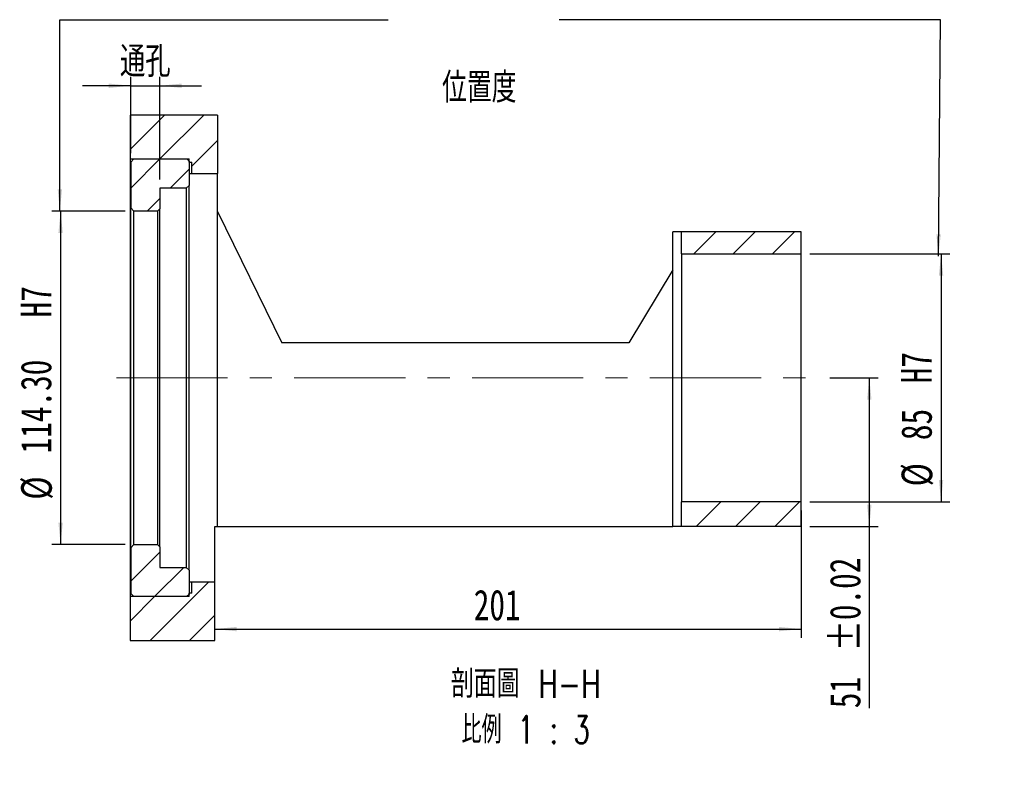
# Model space of a CAD drawing. Header units: millimetres. Extents: x 15 to 286, y 0 to 206.
# Tile 2 of 3: x 173 to 286, y 0 to 88. Entities that reach past the tile are written whole.
import ezdxf

# ---------------------------------------------------------------- set-up
doc = ezdxf.new("R2010")
doc.units = ezdxf.units.MM
doc.linetypes.add('CENTERX2', pattern=[20.32, 12.7, -2.54, 2.54, -2.54])
doc.layers.add('FORMAT', color=7, linetype='Continuous')
doc.styles.add('SLDTEXTSTYLE0', font='TXT', dxfattribs={"width": 0.75})
doc.styles.add('SLDTEXTSTYLE1', font='TXT', dxfattribs={"width": 0.75, "bigfont": 'bigfont'})
doc.styles.add('SLDTEXTSTYLE3', font='TXT', dxfattribs={"width": 0.65625, "bigfont": 'bigfont'})
doc.dimstyles.new('SLDDIMSTYLE4', dxfattribs={"dimtxt": 3.5, "dimasz": 2.5, "dimexe": 0, "dimexo": 0.0625, "dimgap": 0.875, "dimtad": 1, "dimlfac": 3, "dimrnd": 1e-09, "dimzin": 12, "dimdsep": 46, "dimtxsty": 'SLDTEXTSTYLE0', "dimsah": 1, "dimcen": 0.09, "dimadec": 0, "dimazin": 3, "dimtfac": 1, "dimtofl": 0, "dimtmove": 0, "dimatfit": 3, "dimfxl": 0, "dimfrac": 2, "dimtolj": 1, "dimtzin": 12, "dimarcsym": 0})
doc.dimstyles.new('SLDDIMSTYLE5', dxfattribs={"dimtxt": 3.5, "dimasz": 2.5, "dimexe": 0, "dimexo": 0.0625, "dimgap": 0.875, "dimtad": 1, "dimlfac": 3, "dimrnd": 1e-09, "dimzin": 4, "dimdsep": 46, "dimtxsty": 'SLDTEXTSTYLE0', "dimsah": 1, "dimcen": 0.09, "dimadec": 0, "dimazin": 1, "dimtfac": 1, "dimtofl": 0, "dimtmove": 0, "dimatfit": 3, "dimfxl": 0, "dimfrac": 2, "dimtolj": 1, "dimarcsym": 0})
doc.dimstyles.new('SLDDIMSTYLE6', dxfattribs={"dimtxt": 3.5, "dimasz": 2.5, "dimexe": 0, "dimexo": 0.0625, "dimgap": 0.875, "dimtad": 1, "dimlfac": 3, "dimrnd": 1e-09, "dimzin": 12, "dimdsep": 46, "dimtxsty": 'SLDTEXTSTYLE0', "dimsah": 1, "dimcen": 0.09, "dimadec": 0, "dimazin": 3, "dimtfac": 1, "dimtmove": 0, "dimatfit": 0, "dimfxl": 0, "dimfrac": 2, "dimtolj": 1, "dimtzin": 12, "dimarcsym": 0})
doc.dimstyles.new('SLDDIMSTYLE7', dxfattribs={"dimtxt": 3.5, "dimasz": 2.5, "dimexe": 0, "dimexo": 0.0625, "dimgap": 0.875, "dimtad": 1, "dimlfac": 3, "dimrnd": 1e-09, "dimzin": 12, "dimdsep": 46, "dimtxsty": 'SLDTEXTSTYLE0', "dimsah": 1, "dimcen": 0.09, "dimadec": 0, "dimazin": 3, "dimtol": 1, "dimtp": 0.02, "dimtm": 0.02, "dimtfac": 1, "dimtofl": 0, "dimtmove": 0, "dimatfit": 3, "dimfxl": 0, "dimfrac": 2, "dimtolj": 1, "dimarcsym": 0})
doc.dimstyles.new('SLDDIMSTYLE8', dxfattribs={"dimtxt": 3.5, "dimasz": 2.5, "dimexe": 0, "dimexo": 0.0625, "dimgap": 0.875, "dimtad": 1, "dimlfac": 3, "dimrnd": 1e-09, "dimzin": 12, "dimdsep": 46, "dimtxsty": 'SLDTEXTSTYLE0', "dimsah": 1, "dimcen": 0.09, "dimadec": 0, "dimazin": 3, "dimtfac": 1, "dimtofl": 0, "dimtmove": 0, "dimatfit": 3, "dimfxl": 0, "dimfrac": 2, "dimtolj": 1, "dimarcsym": 0})

# ---------------------------------------------------------------- blocks, each defined once
blk = doc.blocks.new('_D_9')
at = {"layer": 'FORMAT', "color": 7}
for p, q in [((185.23, 66.51), (176.85, 66.51)), ((177.85, 66.51), (177.85, 28.41)), ((185.23, 28.41), (176.85, 28.41))]:
    blk.add_line(p, q, dxfattribs=at)
for points in [[(177.85, 66.51), (177.6, 64.01), (178.1, 64.01)], [(177.85, 28.41), (178.1, 30.91), (177.6, 30.91)]]:
    blk.add_solid(points, dxfattribs=at)
at = {"layer": 'FORMAT', "color": 7, "char_height": 3.5, "attachment_point": 1, "rotation": 90, "style": 'SLDTEXTSTYLE0'}
for s, insert in [('H7', (173.29, 54.36)), ('114.30', (173.29, 38.82)), ('%%c', (173.34, 33.54))]:
    blk.add_mtext(s, dxfattribs=dict(at, insert=insert))
blk = doc.blocks.new('_D_10')
at = {"layer": 'FORMAT', "color": 7}
for p, q in [((185.86, 73.11), (185.86, 81.83)), ((189.19, 70.13), (189.19, 81.83)), ((185.86, 80.83), (180.36, 80.83)), ((185.86, 80.83), (189.19, 80.83)), ((189.19, 80.83), (193.97, 80.83))]:
    blk.add_line(p, q, dxfattribs=at)
for points in [[(185.86, 80.83), (183.36, 81.08), (183.36, 80.58)], [(189.19, 80.83), (191.69, 80.58), (191.69, 81.08)]]:
    blk.add_solid(points, dxfattribs=at)
at = {"layer": 'FORMAT', "color": 7, "insert": (184.64, 85.34), "char_height": 3.5, "attachment_point": 1, "style": 'SLDTEXTSTYLE1'}
blk.add_mtext('\\M+192CA\\M+18D45', dxfattribs=at)
blk = doc.blocks.new('_D_11')
at = {"layer": 'FORMAT', "color": 7}
for p, q in [((265.75, 47.46), (271.26, 47.46)), ((270.26, 47.46), (270.26, 30.46)), ((263.46, 30.46), (271.26, 30.46)), ((270.26, 30.46), (270.26, 9.71))]:
    blk.add_line(p, q, dxfattribs=at)
for points in [[(270.26, 47.46), (270.01, 44.96), (270.51, 44.96)], [(270.26, 30.46), (270.51, 32.96), (270.01, 32.96)]]:
    blk.add_solid(points, dxfattribs=at)
at = {"layer": 'FORMAT', "color": 7, "char_height": 3.5, "attachment_point": 1, "rotation": 90, "style": 'SLDTEXTSTYLE0'}
for s, insert in [('±0.02', (265.74, 16.2)), ('51', (265.74, 9.71))]:
    blk.add_mtext(s, dxfattribs=dict(at, insert=insert))
blk = doc.blocks.new('_D_12')
at = {"layer": 'FORMAT', "color": 7}
for p, q in [((263.46, 61.63), (279.46, 61.63)), ((278.46, 61.63), (278.46, 33.3)), ((263.46, 33.3), (279.46, 33.3))]:
    blk.add_line(p, q, dxfattribs=at)
for points in [[(278.46, 61.63), (278.21, 59.13), (278.71, 59.13)], [(278.46, 33.3), (278.71, 35.8), (278.21, 35.8)]]:
    blk.add_solid(points, dxfattribs=at)
at = {"layer": 'FORMAT', "color": 7, "char_height": 3.5, "attachment_point": 1, "rotation": 90, "style": 'SLDTEXTSTYLE0'}
for s, insert in [('H7', (273.9, 46.83)), ('85', (273.9, 40.34)), ('%%c', (273.95, 35.06))]:
    blk.add_mtext(s, dxfattribs=dict(at, insert=insert))
blk = doc.blocks.new('_D_13')
at = {"layer": 'FORMAT', "color": 7}
for p, q in [((262.46, 32.3), (262.46, 17.75)), ((195.46, 18.75), (262.46, 18.75))]:
    blk.add_line(p, q, dxfattribs=at)
for points in [[(195.46, 18.75), (197.96, 18.5), (197.96, 19)], [(262.46, 18.75), (259.96, 19), (259.96, 18.5)]]:
    blk.add_solid(points, dxfattribs=at)
at = {"layer": 'FORMAT', "color": 7, "insert": (225.06, 23.26), "char_height": 3.5, "attachment_point": 1, "style": 'SLDTEXTSTYLE0'}
blk.add_mtext('201', dxfattribs=at)
blk = doc.blocks.new('SW_NOTE_2')
at = {"layer": 'FORMAT', "color": 0, "char_height": 3.175, "attachment_point": 2}
for s, insert, style in [('\\M+19655\\M+196CA\\M+19AA4 H-H', (10.42, 4.09), 'SLDTEXTSTYLE1'), ('\\M+194E4\\M+197E1 1 : 3', (10.39, -1.14), 'SLDTEXTSTYLE3')]:
    blk.add_mtext(s, dxfattribs=dict(at, insert=insert, style=style))

msp = doc.modelspace()

# ---------------------------------------------------------------- hatches: boundary and pattern name
at = {"layer": 'FORMAT', "linetype": 'Continuous', "lineweight": 18}
h = msp.add_hatch(dxfattribs=at)
h.set_pattern_fill('ANSI31', color=256, style=0)
h.paths.add_polyline_path([(195.7949, 70.7973), (195.7949, 77.464), (185.7949, 77.464), (185.7949, 72.464), (192.5282, 72.464), (192.5282, 72.0806), (192.8616, 72.0806), (192.8616, 70.7973)], flags=0)
h = msp.add_hatch(dxfattribs=at)
h.set_pattern_fill('ANSI31', color=256, style=0)
h.paths.add_polyline_path([(186.2116, 72.464), (185.8616, 72.114), (185.8616, 66.8806), (186.2282, 66.514), (188.9282, 66.514), (189.1949, 66.7806), (189.1949, 69.1306), (192.2116, 69.1306), (192.5282, 69.4473), (192.5282, 72.2307), (192.295, 72.464)], flags=0)
h = msp.add_hatch(dxfattribs=at)
h.set_pattern_fill('ANSI31', color=256, style=0)
h.paths.add_polyline_path([(262.4616, 61.6306), (262.4616, 64.1306), (248.7949, 64.1306), (248.7949, 61.6306)], flags=0)
h = msp.add_hatch(dxfattribs=at)
h.set_pattern_fill('ANSI31', color=256, style=0)
h.paths.add_polyline_path([(248.7949, 30.464), (262.4616, 30.464), (262.4616, 33.2973), (248.7949, 33.2973)], flags=0)
h = msp.add_hatch(dxfattribs=at)
h.set_pattern_fill('ANSI31', color=256, style=0)
h.paths.add_polyline_path([(185.8616, 22.814), (186.2116, 22.464), (192.295, 22.464), (192.5282, 22.6972), (192.5282, 25.4806), (192.2116, 25.7973), (189.1949, 25.7973), (189.1949, 28.1473), (188.9282, 28.414), (186.2282, 28.414), (185.8616, 28.0473)], flags=0)
h = msp.add_hatch(dxfattribs=at)
h.set_pattern_fill('ANSI31', color=256, style=0)
h.paths.add_polyline_path([(192.8616, 24.1306), (192.8616, 22.8473), (192.5282, 22.8473), (192.5282, 22.464), (185.7949, 22.464), (185.7949, 17.464), (195.4616, 17.464), (195.4616, 24.1306)], flags=0)

# ---------------------------------------------------------------- linework, layer by layer
at = {"color": 7, "linetype": 'Continuous', "lineweight": 25}
for p, q in [((185.7949, 77.464), (185.7949, 72.464)), ((195.7949, 77.464), (185.7949, 77.464)), ((195.7949, 77.464), (195.7949, 70.7973)), ((185.7949, 72.464), (192.5282, 72.464)), ((185.7949, 72.464), (185.7949, 48.634)), ((185.8616, 72.114), (186.2116, 72.464)), ((185.8616, 72.114), (185.8616, 66.8806)), ((186.2116, 72.464), (192.295, 72.464)), ((192.295, 72.464), (192.5282, 72.2307)), ((192.5282, 72.0806), (192.5282, 72.464)), ((192.5282, 72.2307), (192.5282, 69.4473)), ((192.5282, 72.0806), (192.8616, 72.0806)), ((192.8616, 70.7973), (192.8616, 72.0806)), ((192.8616, 70.7806), (192.5282, 70.7806)), ((192.8616, 70.7973), (195.7949, 70.7973)), ((192.8616, 70.7806), (192.8616, 70.7973)), ((195.7949, 47.464), (195.7949, 70.7973)), ((192.2116, 69.1306), (189.1949, 69.1306)), ((189.1949, 69.1306), (189.1949, 66.7806)), ((192.5282, 69.4473), (192.2116, 69.1306)), ((192.2116, 69.1306), (192.2116, 25.7973)), ((192.5282, 25.4806), (192.5282, 69.4473)), ((186.2282, 66.514), (185.8616, 66.8806)), ((185.8616, 28.0473), (185.8616, 66.8806)), ((188.9282, 66.514), (186.2282, 66.514)), ((186.2282, 28.414), (186.2282, 66.514)), ((189.1949, 66.7806), (188.9282, 66.514)), ((188.9282, 66.514), (188.9282, 28.414)), ((189.1949, 28.1473), (189.1949, 66.7806)), ((195.7949, 66.464), (203.1282, 51.464)), ((247.7949, 30.464), (247.7949, 64.1306)), ((248.7949, 64.1306), (247.7949, 64.1306)), ((248.7949, 61.6306), (248.7949, 64.1306)), ((262.4616, 64.1306), (248.7949, 64.1306)), ((262.4616, 61.6306), (262.4616, 64.1306)), ((248.7949, 61.6306), (262.4616, 61.6306)), ((248.7949, 61.6306), (248.7949, 33.2973)), ((262.4616, 33.2973), (262.4616, 61.6306)), ((247.7949, 59.7973), (242.7949, 51.464)), ((242.7949, 51.464), (203.1282, 51.464)), ((185.7949, 48.634), (185.8616, 48.634)), ((185.7949, 48.634), (185.7949, 46.2939)), ((195.7949, 30.464), (195.7949, 47.464)), ((185.8616, 46.2939), (185.7949, 46.2939)), ((185.7949, 46.2939), (185.7949, 22.464)), ((248.7949, 30.464), (248.7949, 33.2973)), ((262.4616, 33.2973), (248.7949, 33.2973)), ((262.4616, 30.464), (262.4616, 33.2973)), ((195.4616, 24.1306), (195.4616, 30.464)), ((195.4616, 30.464), (195.7949, 30.464)), ((195.7949, 30.464), (247.7949, 30.464)), ((248.7949, 30.464), (247.7949, 30.464)), ((262.4616, 30.464), (248.7949, 30.464)), ((185.8616, 28.0473), (186.2282, 28.414)), ((186.2282, 28.414), (188.9282, 28.414)), ((188.9282, 28.414), (189.1949, 28.1473)), ((189.1949, 28.1473), (189.1949, 25.7973)), ((185.8616, 28.0473), (185.8616, 22.814)), ((189.1949, 25.7973), (192.2116, 25.7973)), ((192.2116, 25.7973), (192.5282, 25.4806)), ((192.5282, 25.4806), (192.5282, 22.6972)), ((192.5282, 24.1473), (192.8616, 24.1473)), ((192.8616, 24.1306), (192.8616, 24.1473)), ((195.4616, 24.1306), (192.8616, 24.1306)), ((192.8616, 22.8473), (192.8616, 24.1306)), ((195.4616, 17.464), (195.4616, 24.1306)), ((186.2116, 22.464), (185.8616, 22.814)), ((192.5282, 22.6972), (192.295, 22.464)), ((192.5282, 22.464), (192.5282, 22.8473)), ((192.8616, 22.8473), (192.5282, 22.8473)), ((185.7949, 22.464), (185.7949, 17.464)), ((192.5282, 22.464), (185.7949, 22.464)), ((192.295, 22.464), (186.2116, 22.464)), ((185.7949, 17.464), (195.4616, 17.464))]:
    msp.add_line(p, q, dxfattribs=at)
at = {"layer": 'FORMAT', "color": 7}
for p, q in [((177.7684, 66.514), (177.7684, 88.3769)), ((177.7684, 88.3769), (215.2759, 88.3769)), ((278.3803, 88.3769), (234.8254, 88.3769)), ((278.156, 61.3562), (278.3803, 88.3769))]:
    msp.add_line(p, q, dxfattribs=at)
at = {"layer": 'FORMAT', "color": 7, "linetype": 'CENTERX2', "lineweight": 18}
msp.add_line((184.2282, 47.464), (264.7503, 47.464), dxfattribs=at)
at = {"layer": 'FORMAT', "color": 7}
for points in [[(177.7684, 66.514), (178.0184, 69.014), (177.5184, 69.014)], [(278.156, 61.3562), (278.4268, 63.854), (277.9268, 63.8581)]]:
    msp.add_solid(points, dxfattribs=at)

# ---------------------------------------------------------------- block references
at = {"layer": 'FORMAT'}
msp.add_blockref('SW_NOTE_2', (220.5845, 9.9975), dxfattribs=at)

# ---------------------------------------------------------------- texts
at = {"layer": 'FORMAT', "color": 7, "insert": (221.4372, 82.3431), "char_height": 3.439583, "attachment_point": 1, "style": 'SLDTEXTSTYLE1'}
msp.add_mtext('\\M+188CA\\M+19275\\M+19378', dxfattribs=at)

# ---------------------------------------------------------------- dimensions: what is measured, and where the dimension line sits
at = {"layer": 'FORMAT', "color": 7}
dim = msp.add_linear_dim(base=(189.1949, 80.8251), p1=(185.8616, 72.114), p2=(189.1949, 69.1306), dimstyle='SLDDIMSTYLE6', dxfattribs=at)
dim.commit()
dim.dimension.update_dxf_attribs({"geometry": '_D_10', "text_midpoint": (189.3066, 80.8251), "dimtype": 160})
for base, p1, p2, dimstyle, picture, middle in [((177.8525, 28.414), (186.2282, 66.514), (186.2282, 28.414), 'SLDDIMSTYLE5', '_D_9', (177.8525, 46.8284)), ((278.4616, 33.2973), (262.4616, 61.6306), (262.4616, 33.2973), 'SLDDIMSTYLE8', '_D_12', (278.4616, 43.823))]:
    dim = msp.add_linear_dim(base=base, p1=p1, p2=p2, angle=90, text='%%c<>H7', dimstyle=dimstyle, dxfattribs=at)
    dim.commit()
    dim.dimension.update_dxf_attribs({"geometry": picture, "text_midpoint": middle, "dimtype": 160})
for base, p1, p2, angle, dimstyle, picture, middle in [((270.2553, 30.464), (264.7503, 47.464), (262.4616, 30.464), 90, 'SLDDIMSTYLE7', '_D_11', (270.2553, 18.7517)), ((262.4616, 18.7517), (195.4616, 17.464), (262.4616, 33.2973), 0, 'SLDDIMSTYLE4', '_D_13', (228.9403, 18.7517))]:
    dim = msp.add_linear_dim(base=base, p1=p1, p2=p2, angle=angle, dimstyle=dimstyle, dxfattribs=at)
    dim.commit()
    dim.dimension.update_dxf_attribs({"geometry": picture, "text_midpoint": middle, "dimtype": 160})

doc.saveas('drawing.dxf')
